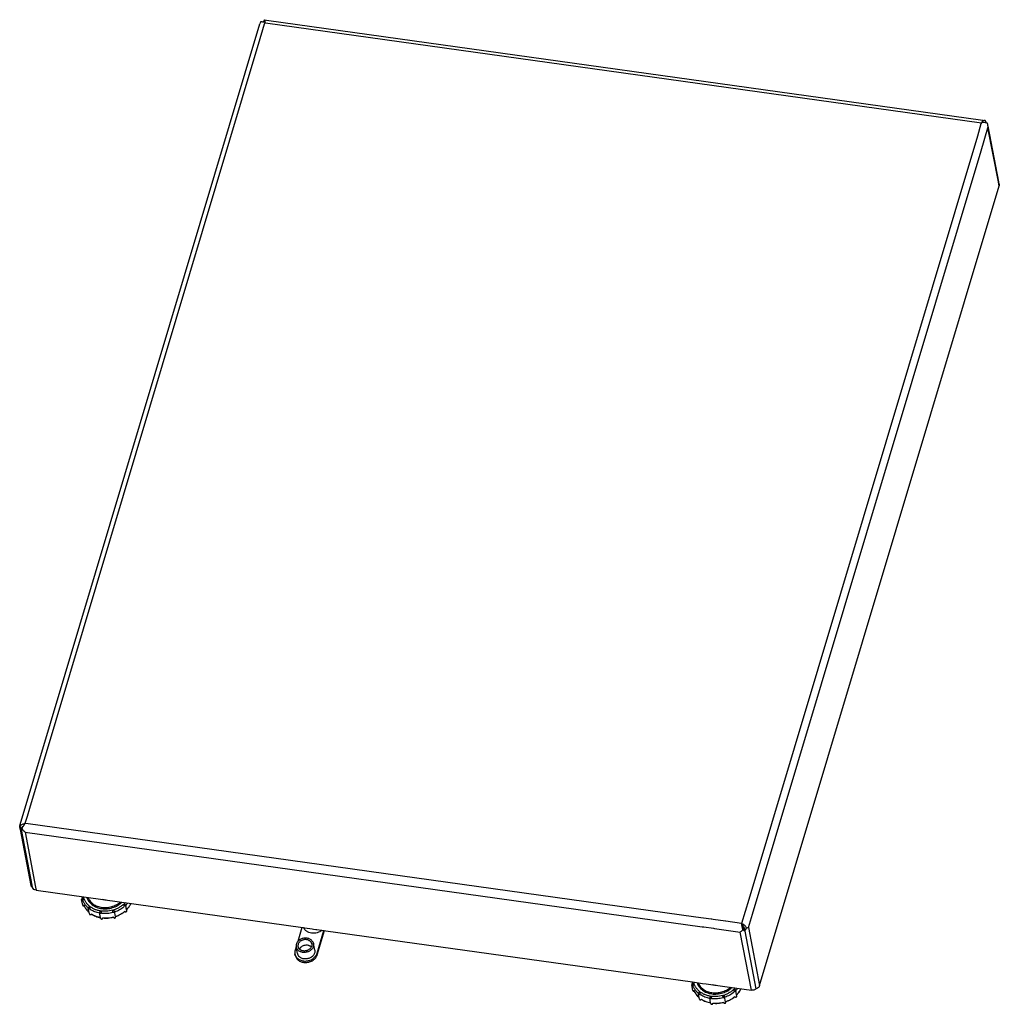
# Model space of a CAD drawing. Header units: millimetres. Extents: x 0 to 3360, y 0 to 2376.
# Tile 4 of 8: x 2067 to 2844, y 394 to 1176. Entities that reach past the tile are written whole.
import ezdxf

# ---------------------------------------------------------------- set-up
doc = ezdxf.new("R2010")
doc.units = ezdxf.units.MM
doc.header["$LTSCALE"] = 8
for name, color, linetype in [('00_COMPONENTS', 7, 'Continuous'), ('3_ALL_AXES', 7, 'Continuous'), ('AXES', 7, 'Continuous')]:
    doc.layers.add(name, color=color, linetype=linetype)

msp = doc.modelspace()

# ---------------------------------------------------------------- linework, layer by layer
at = {"color": 7, "linetype": 'Continuous'}
for p, q in [((2258.02, 1173.98), (2257.31, 1172.35)), ((2260.79, 1175.52), (2260.81, 1175.52)), ((2260.81, 1175.52), (2262.61, 1175.27)), ((2261.3, 1173.67), (2261.32, 1173.5)), ((2261.32, 1173.5), (2261.37, 1173.2)), ((2262.61, 1175.27), (2831.47, 1095.76)), ((2066.84, 536.24), (2257.31, 1172.35)), ((2831.47, 1095.76), (2833.28, 1095.51)), ((2833.34, 1095.5), (2833.28, 1095.51)), ((2844.06, 1046.74), (2835.56, 1091.05)), ((2654.18, 408.39), (2844.36, 1043.53)), ((2844.43, 1044.82), (2844.06, 1046.74)), ((2066.55, 535.26), (2066.54, 535.2)), ((2066.74, 534.19), (2066.54, 535.2)), ((2066.54, 535.2), (2066.69, 535.01)), ((2066.55, 535.26), (2066.84, 536.24)), ((2066.91, 533.28), (2066.74, 534.19)), ((2066.95, 533.09), (2066.91, 533.28)), ((2067.04, 532.6), (2066.95, 533.09)), ((2067.09, 532.32), (2067.04, 532.6)), ((2075.6, 487.96), (2067.09, 532.32)), ((2079.63, 484.12), (2291.44, 454.51)), ((2132.46, 462.17), (2132.49, 462.16)), ((2132.46, 462.15), (2132.48, 462.15)), ((2150.05, 467.41), (2150.07, 467.42)), ((2150.07, 467.4), (2150.08, 467.41)), ((2291.44, 454.51), (2292.09, 454.42)), ((2292.09, 454.42), (2292.91, 454.31)), ((2292.91, 454.31), (2298.75, 453.49)), ((2639.87, 457.54), (2639.82, 457.81)), ((2640.29, 456.05), (2640.1, 456.6)), ((2298.75, 453.49), (2299.89, 453.33)), ((2299.89, 453.33), (2301.74, 453.07)), ((2301.74, 453.07), (2302.55, 452.96)), ((2302.55, 452.96), (2308.39, 452.14)), ((2308.39, 452.14), (2309.53, 451.98)), ((2309.53, 451.98), (2600.73, 411.28)), ((2600.73, 411.28), (2608.79, 410.16)), ((2608.79, 410.16), (2611.79, 409.74)), ((2611.79, 409.74), (2628.25, 407.44)), ((2628.25, 407.44), (2647.59, 404.73)), ((2634.53, 399.69), (2634.55, 399.71)), ((2634.55, 399.68), (2634.57, 399.7)), ((2616.94, 394.45), (2616.97, 394.45)), ((2616.94, 394.44), (2616.97, 394.43))]:
    msp.add_line(p, q, dxfattribs=at)
at = {"color": 9, "linetype": 'Continuous'}
for p, q in [((2261.24, 1172.79), (2261.37, 1173.2)), ((2261.37, 1173.2), (2261.74, 1173.15)), ((2261.74, 1173.15), (2830.22, 1093.7)), ((2256.27, 1156.19), (2261.07, 1172.21)), ((2261.07, 1172.21), (2261.24, 1172.79)), ((2074.53, 549.26), (2254.42, 1150.02)), ((2254.42, 1150.02), (2256.27, 1156.19)), ((2829.93, 1092.7), (2827.06, 1083.14)), ((2830.22, 1093.7), (2829.93, 1092.7)), ((2830.02, 1071.49), (2835.49, 1089.76)), ((2843.75, 1046.68), (2835.49, 1089.76)), ((2827.06, 1083.14), (2645.48, 476.7)), ((2648.43, 465.06), (2830.02, 1071.49)), ((2844.12, 1044.76), (2843.75, 1046.68)), ((2844.36, 1043.53), (2844.12, 1044.76)), ((2072.69, 543.09), (2074.53, 549.26)), ((2070.96, 537.32), (2072.69, 543.09)), ((2067.9, 532.42), (2067.96, 532.63)), ((2068.06, 532.94), (2068.15, 533.27)), ((2068.15, 533.27), (2068.35, 533.94)), ((2071.34, 537.27), (2070.96, 537.32)), ((2603.61, 462.87), (2071.34, 537.27)), ((2070.76, 530.35), (2608.55, 455.18)), ((2070.76, 530.35), (2079.14, 486.65)), ((2079.14, 486.65), (2079.63, 484.12)), ((2645.48, 476.7), (2639.82, 457.81)), ((2150, 467.52), (2150.01, 467.53)), ((2150.02, 467.5), (2150.03, 467.51)), ((2615.72, 461.18), (2603.61, 462.87)), ((2645.31, 454.62), (2648.43, 465.06)), ((2608.55, 455.18), (2608.95, 455.12)), ((2608.95, 455.12), (2609.96, 454.98)), ((2609.96, 454.98), (2617.63, 453.91)), ((2616.15, 461.12), (2615.72, 461.18)), ((2617.29, 460.96), (2616.15, 461.12)), ((2626.95, 459.61), (2617.29, 460.96)), ((2617.63, 453.91), (2618.42, 453.8)), ((2618.42, 453.8), (2638.72, 450.96)), ((2627.42, 459.55), (2626.95, 459.61)), ((2639.82, 457.81), (2627.42, 459.55)), ((2645.31, 454.62), (2654.18, 408.39)), ((2647.59, 404.73), (2638.72, 450.96)), ((2634.48, 399.8), (2634.49, 399.81)), ((2634.5, 399.79), (2634.51, 399.8))]:
    msp.add_line(p, q, dxfattribs=at)
at = {"color": 3, "linetype": 'Continuous'}
for p, q in [((2076.4, 488.11), (2067.9, 532.42)), ((2076.4, 488.11), (2067.9, 532.42)), ((2076.77, 486.19), (2076.4, 488.11)), ((2076.77, 486.19), (2076.4, 488.11)), ((2642.64, 451.62), (2642.54, 452.11)), ((2642.64, 451.62), (2642.54, 452.11)), ((2651.41, 405.88), (2642.64, 451.62)), ((2651.41, 405.88), (2642.64, 451.62))]:
    msp.add_line(p, q, dxfattribs=at)
at = {"color": 7, "linetype": 'Continuous'}
for centre, radius, start, end in [((2257.43, 1165.73), 8.44, 68.58637, 72.24577), ((2248.02, 1179.82), 13.5, 333.42861, 334.48317), ((2257.03, 1164.7), 9.54, 63.98052, 68.60815), ((2256.8, 1164.2), 10.1, 63.1112, 64.03596), ((2831.91, 1083.5), 10.33, 80.38373, 89.57283), ((2813.68, 1085.85), 21.87, 21.04867, 21.71627), ((2828.29, 1090.77), 7.19, 18.23037, 20.88274), ((2827.79, 1090.62), 7.71, 10.79383, 18.17189), ((2115.78, 510.77), 52.31, 154.79513, 155.03534), ((2091.67, 522.66), 25.42, 149.93671, 152.55475), ((2129.42, 480.68), 13.53, 187.05119, 190.85773), ((2634.97, 448.27), 10.7, 56.0202, 63.05058), ((2635, 448.32), 10.65, 53.87871, 56.02893), ((2613.9, 412.97), 13.53, 187.05119, 190.85773)]:
    msp.add_arc(centre, radius, start, end, dxfattribs=at)
at = {"color": 3, "linetype": 'Continuous'}
for centre, radius, start, end in [((2071.52, 532.28), 3.62, 174.9976, 177.76638), ((2071.47, 532.29), 3.57, 169.76897, 175.00088), ((2071.42, 532.3), 3.52, 163.36358, 169.76514), ((2071.38, 532.3), 3.48, 157.1158, 163.35424), ((2071.46, 532.27), 3.57, 150.15904, 157.07605), ((2634.81, 450.11), 8.38, 47.46618, 51.39996), ((2712.24, 485.01), 77.56, 201.92033, 202.36091), ((2635.06, 450.37), 8.02, 42.29797, 47.50241)]:
    msp.add_arc(centre, radius, start, end, dxfattribs=at)
at = {"color": 9, "linetype": 'Continuous'}
for centre, radius, start, end in [((2128.96, 480.6), 13.07, 190.85951, 193.52035), ((2129.87, 477.27), 13.33, 201.05685, 203.35165), ((2129.96, 477.31), 13.43, 203.35033, 204.41942), ((2132.04, 483.18), 17.15, 230.26195, 237.68104), ((2136.89, 485.99), 19.56, 315.19654, 315.52292), ((2137.54, 485.38), 18.68, 315.45994, 322.23903), ((2613.44, 412.88), 13.07, 190.85951, 193.52035), ((2614.35, 409.55), 13.33, 201.05685, 203.35165), ((2614.44, 409.59), 13.43, 203.35033, 204.41942), ((2616.52, 415.46), 17.15, 230.26195, 237.68104), ((2621.37, 418.27), 19.56, 315.19654, 315.52292), ((2622.02, 417.67), 18.68, 315.45994, 322.23903)]:
    msp.add_arc(centre, radius, start, end, dxfattribs=at)
at = {"color": 7, "linetype": 'Continuous'}
for points, knots in [([(2258.02, 1173.98), (2258.27, 1174.06), (2258.97, 1174.05), (2259.62, 1173.89), (2260.01, 1173.77)], [0, 0, 0, 0, 0.397191, 1, 1, 1, 1]), ([(2260.79, 1175.52), (2260.76, 1175.4), (2260.59, 1174.88), (2260.38, 1174.38), (2260.2, 1174)], [0, 0, 0, 0, 0.231379, 1, 1, 1, 1]), ([(2260.81, 1175.52), (2260.87, 1175.51), (2261, 1175.32), (2261.08, 1174.96), (2261.2, 1174.38), (2261.26, 1173.93), (2261.3, 1173.67)], [0, 0, 0, 0, 0.100608, 0.298212, 0.600936, 1, 1, 1, 1]), ([(2831.27, 1094.77), (2831.18, 1094.7), (2830.8, 1094.37), (2830.47, 1093.99), (2830.22, 1093.7)], [0, 0, 0, 0, 0.233981, 1, 1, 1, 1]), ([(2833.28, 1095.51), (2832.95, 1095.55), (2832.19, 1095.43), (2831.57, 1095.02), (2831.27, 1094.77)], [0, 0, 0, 0, 0.45584, 1, 1, 1, 1]), ([(2833.73, 1094.6), (2833.69, 1094.67), (2833.57, 1094.97), (2833.44, 1095.27), (2833.34, 1095.5)], [0, 0, 0, 0, 0.258007, 1, 1, 1, 1]), ([(2831.99, 1093.83), (2831.85, 1093.83), (2831.25, 1093.82), (2830.66, 1093.77), (2830.22, 1093.7)], [0, 0, 0, 0, 0.246844, 1, 1, 1, 1]), ([(2835.01, 1093.34), (2834.91, 1093.37), (2834.46, 1093.52), (2834, 1093.62), (2833.64, 1093.68)], [0, 0, 0, 0, 0.22918, 1, 1, 1, 1]), ([(2834, 1093.94), (2833.97, 1094), (2833.89, 1094.22), (2833.79, 1094.43), (2833.73, 1094.6)], [0, 0, 0, 0, 0.256045, 1, 1, 1, 1]), ([(2835.49, 1089.76), (2835.53, 1090.33), (2835.52, 1091.11), (2835.4, 1091.87), (2835.37, 1092.06)], [0, 0, 0, 0, 0.748149, 1, 1, 1, 1]), ([(2844.43, 1044.82), (2844.49, 1044.5), (2844.49, 1044.06), (2844.39, 1043.63), (2844.36, 1043.53)], [0, 0, 0, 0, 0.745553, 1, 1, 1, 1]), ([(2066.69, 535.01), (2066.76, 535.11), (2067.08, 535.52), (2067.47, 535.86), (2067.78, 536.09)], [0, 0, 0, 0, 0.243237, 1, 1, 1, 1]), ([(2066.92, 534.3), (2066.96, 534.19), (2067.12, 533.74), (2067.33, 533.31), (2067.51, 532.99)], [0, 0, 0, 0, 0.240691, 1, 1, 1, 1]), ([(2067.78, 536.09), (2067.89, 536.17), (2068.36, 536.48), (2068.86, 536.72), (2069.26, 536.87)], [0, 0, 0, 0, 0.243032, 1, 1, 1, 1]), ([(2067.9, 532.42), (2067.92, 532.39), (2067.97, 532.33), (2068.09, 532.35), (2068.17, 532.43), (2068.21, 532.5), (2068.24, 532.54)], [0, 0, 0, 0, 0.253563, 0.446604, 0.689186, 1, 1, 1, 1]), ([(2068.24, 532.54), (2068.25, 532.57), (2068.3, 532.67), (2068.33, 532.77), (2068.35, 532.85)], [0, 0, 0, 0, 0.227013, 1, 1, 1, 1]), ([(2068.35, 532.85), (2068.43, 532.73), (2068.75, 532.27), (2069.12, 531.83), (2069.41, 531.52)], [0, 0, 0, 0, 0.253217, 1, 1, 1, 1]), ([(2068.45, 533.05), (2068.5, 533.16), (2068.71, 533.6), (2068.93, 534.05), (2069.1, 534.38)], [0, 0, 0, 0, 0.242055, 1, 1, 1, 1]), ([(2069.26, 536.87), (2069.39, 536.92), (2069.95, 537.12), (2070.52, 537.25), (2070.96, 537.32)], [0, 0, 0, 0, 0.246552, 1, 1, 1, 1]), ([(2069.66, 535.4), (2069.76, 535.57), (2070.16, 536.23), (2070.6, 536.88), (2070.96, 537.32)], [0, 0, 0, 0, 0.258128, 1, 1, 1, 1]), ([(2069.41, 531.52), (2069.51, 531.41), (2069.94, 530.99), (2070.4, 530.61), (2070.76, 530.35)], [0, 0, 0, 0, 0.255773, 1, 1, 1, 1]), ([(2076.77, 486.19), (2076.47, 486.41), (2075.95, 486.93), (2075.67, 487.61), (2075.6, 487.96)], [0, 0, 0, 0, 0.511937, 1, 1, 1, 1]), ([(2079.63, 484.12), (2078.99, 484.2), (2077.79, 484.63), (2076.96, 485.65), (2076.77, 486.19)], [0, 0, 0, 0, 0.526575, 1, 1, 1, 1]), ([(2119.95, 478.46), (2120.12, 477.89), (2120.57, 476.77), (2121.52, 475.21), (2122.73, 473.79), (2124.18, 472.53), (2125.83, 471.46), (2128.3, 470.29), (2131.03, 469.59), (2133.87, 469.36), (2136.78, 469.45), (2139.67, 470.02), (2142.4, 471.05), (2144.93, 472.34), (2146.64, 473.62), (2147.63, 474.59)], [0, 0, 0, 0, 0.054583, 0.109993, 0.16664, 0.224817, 0.284692, 0.346297, 0.473997, 0.539837, 0.606475, 0.740324, 0.806893, 0.872622, 1, 1, 1, 1]), ([(2120.79, 478.35), (2120.98, 477.85), (2121.46, 476.86), (2122.4, 475.48), (2123.56, 474.24), (2124.92, 473.14), (2126.45, 472.2), (2128.7, 471.18), (2131.82, 470.4), (2135.75, 470.28), (2139.66, 470.99), (2143.31, 472.46), (2145.46, 473.93), (2146.42, 474.77)], [0, 0, 0, 0, 0.054679, 0.110294, 0.167179, 0.225562, 0.285562, 0.347189, 0.474646, 0.606417, 0.739846, 0.871948, 1, 1, 1, 1]), ([(2117.72, 471.75), (2117.94, 471.26), (2118.43, 470.31), (2119.34, 468.97), (2120.41, 467.71), (2121.21, 466.95), (2121.63, 466.59)], [0, 0, 0, 0, 0.245053, 0.49293, 0.744379, 1, 1, 1, 1]), ([(2135.22, 476.33), (2134.67, 476.31), (2133.57, 476.37), (2132.49, 476.61), (2131.98, 476.78)], [0, 0, 0, 0, 0.506687, 1, 1, 1, 1]), ([(2151.45, 468.67), (2152.17, 469.4), (2153.47, 470.95), (2154.49, 472.7), (2154.91, 473.59)], [0, 0, 0, 0, 0.508092, 1, 1, 1, 1]), ([(2123.42, 465.25), (2124.51, 464.54), (2126.88, 463.34), (2129.45, 462.63), (2130.77, 462.39)], [0, 0, 0, 0, 0.490645, 1, 1, 1, 1]), ([(2132.48, 462.15), (2133.92, 462), (2136.85, 461.97), (2139.73, 462.46), (2141.15, 462.84)], [0, 0, 0, 0, 0.497589, 1, 1, 1, 1]), ([(2142.69, 463.3), (2144.05, 463.76), (2146.65, 464.9), (2149, 466.5), (2150.07, 467.4)], [0, 0, 0, 0, 0.50643, 1, 1, 1, 1]), ([(2298.26, 450.05), (2297.55, 450.15), (2296.5, 450.41), (2295.22, 450.98), (2294.34, 451.51), (2293.57, 452.12), (2292.9, 452.82), (2292.35, 453.59), (2292.06, 454.15), (2291.94, 454.43)], [0, 0, 0, 0, 0.2682, 0.397977, 0.524413, 0.647504, 0.767472, 0.884756, 1, 1, 1, 1]), ([(2640.07, 456.25), (2640.05, 456.39), (2639.96, 456.91), (2639.88, 457.43), (2639.82, 457.81)], [0, 0, 0, 0, 0.264117, 1, 1, 1, 1]), ([(2640.42, 454.53), (2640.39, 454.67), (2640.26, 455.24), (2640.15, 455.82), (2640.07, 456.25)], [0, 0, 0, 0, 0.254041, 1, 1, 1, 1]), ([(2640.91, 452.83), (2640.86, 452.96), (2640.68, 453.52), (2640.53, 454.09), (2640.42, 454.53)], [0, 0, 0, 0, 0.24547, 1, 1, 1, 1]), ([(2642.54, 452.11), (2642.72, 452.26), (2643.28, 452.91), (2643.56, 453.76), (2643.68, 454.37)], [0, 0, 0, 0, 0.269293, 1, 1, 1, 1]), ([(2643.68, 454.37), (2643.61, 454.49), (2643.29, 454.98), (2642.92, 455.43), (2642.62, 455.75)], [0, 0, 0, 0, 0.245008, 1, 1, 1, 1]), ([(2643.68, 454.37), (2644.01, 454.38), (2644.56, 454.42), (2645.11, 454.54), (2645.31, 454.62)], [0, 0, 0, 0, 0.604485, 1, 1, 1, 1]), ([(2306.59, 452.38), (2306.03, 451.92), (2304.8, 451.1), (2302.72, 450.29), (2300.5, 449.9), (2298.99, 449.95), (2298.26, 450.05)], [0, 0, 0, 0, 0.244218, 0.495711, 0.749454, 1, 1, 1, 1]), ([(2638.72, 450.96), (2638.9, 451.07), (2639.7, 451.61), (2640.41, 452.27), (2640.91, 452.83)], [0, 0, 0, 0, 0.220989, 1, 1, 1, 1]), ([(2640.91, 452.83), (2641.12, 452.61), (2641.59, 452.2), (2642.24, 452.04), (2642.54, 452.11)], [0, 0, 0, 0, 0.500871, 1, 1, 1, 1]), ([(2604.43, 410.75), (2604.6, 410.18), (2605.05, 409.06), (2606, 407.5), (2607.21, 406.07), (2608.66, 404.81), (2610.31, 403.74), (2612.78, 402.57), (2615.51, 401.87), (2618.35, 401.64), (2621.26, 401.73), (2624.15, 402.3), (2626.88, 403.33), (2629.41, 404.62), (2631.12, 405.91), (2632.12, 406.88)], [0, 0, 0, 0, 0.054583, 0.109993, 0.16664, 0.224817, 0.284692, 0.346297, 0.473997, 0.539837, 0.606475, 0.740324, 0.806893, 0.872622, 1, 1, 1, 1]), ([(2605.27, 410.64), (2605.46, 410.13), (2605.94, 409.14), (2606.89, 407.77), (2608.04, 406.52), (2609.4, 405.42), (2610.93, 404.48), (2613.19, 403.46), (2616.3, 402.68), (2620.23, 402.57), (2624.14, 403.27), (2627.79, 404.75), (2629.94, 406.22), (2630.9, 407.06)], [0, 0, 0, 0, 0.054679, 0.110294, 0.167179, 0.225562, 0.285562, 0.347189, 0.474646, 0.606417, 0.739846, 0.871948, 1, 1, 1, 1]), ([(2619.7, 408.61), (2619.15, 408.6), (2618.05, 408.65), (2616.97, 408.9), (2616.46, 409.07)], [0, 0, 0, 0, 0.506687, 1, 1, 1, 1]), ([(2654.18, 408.39), (2654, 407.81), (2653.23, 406.69), (2652.06, 406.07), (2651.41, 405.88)], [0, 0, 0, 0, 0.475924, 1, 1, 1, 1]), ([(2602.2, 404.04), (2602.42, 403.55), (2602.92, 402.6), (2603.82, 401.25), (2604.89, 400), (2605.69, 399.24), (2606.11, 398.87)], [0, 0, 0, 0, 0.245053, 0.49293, 0.744379, 1, 1, 1, 1]), ([(2627.17, 395.59), (2628.53, 396.04), (2631.13, 397.18), (2633.48, 398.78), (2634.55, 399.68)], [0, 0, 0, 0, 0.50643, 1, 1, 1, 1]), ([(2635.93, 400.96), (2636.65, 401.69), (2637.95, 403.23), (2638.97, 404.98), (2639.39, 405.88)], [0, 0, 0, 0, 0.508092, 1, 1, 1, 1]), ([(2651.41, 405.88), (2650.92, 405.42), (2649.67, 404.75), (2648.27, 404.64), (2647.59, 404.73)], [0, 0, 0, 0, 0.494502, 1, 1, 1, 1]), ([(2607.9, 397.54), (2608.99, 396.83), (2611.37, 395.63), (2613.93, 394.92), (2615.25, 394.68)], [0, 0, 0, 0, 0.490645, 1, 1, 1, 1]), ([(2616.97, 394.43), (2618.41, 394.28), (2621.33, 394.25), (2624.22, 394.75), (2625.63, 395.12)], [0, 0, 0, 0, 0.497589, 1, 1, 1, 1])]:
    msp.add_open_spline(points, degree=3, knots=knots, dxfattribs=at)
for points in [[(2066.69, 535.01), (2066.76, 534.77), (2066.84, 534.54), (2066.92, 534.3)], [(2067.51, 532.99), (2067.62, 532.79), (2067.75, 532.6), (2067.9, 532.42)], [(2642.62, 455.75), (2642.21, 456.18), (2641.76, 456.57), (2641.28, 456.92)]]:
    msp.add_open_spline(points, degree=3, dxfattribs=at)
at = {"color": 3, "linetype": 'Continuous'}
for points, knots in [([(2067.9, 532.42), (2067.94, 532.47), (2068.14, 532.66), (2068.32, 532.88), (2068.45, 533.04)], [0, 0, 0, 0, 0.223269, 1, 1, 1, 1]), ([(2642.54, 452.11), (2642.08, 452.54), (2641.31, 453.65), (2640.78, 454.86), (2640.51, 455.5)], [0, 0, 0, 0, 0.479218, 1, 1, 1, 1]), ([(2642.54, 452.11), (2642.55, 452.32), (2642.51, 453.22), (2642.17, 454.08), (2641.82, 454.66)], [0, 0, 0, 0, 0.242564, 1, 1, 1, 1])]:
    msp.add_open_spline(points, degree=3, knots=knots, dxfattribs=at)
for points in [[(2068.37, 534.04), (2068.51, 534.29), (2068.68, 534.53), (2068.87, 534.74)], [(2068.87, 534.74), (2069.11, 534.99), (2069.37, 535.21), (2069.65, 535.41)], [(2641.82, 454.66), (2641.59, 455.05), (2641.3, 455.43), (2640.99, 455.77)]]:
    msp.add_open_spline(points, degree=3, dxfattribs=at)
at = {"color": 9, "linetype": 'Continuous'}
for points, knots in [([(2121, 470.05), (2120.41, 470.55), (2119.31, 471.62), (2117.94, 473.44), (2116.89, 475.42), (2116.43, 476.83), (2116.25, 477.54)], [0, 0, 0, 0, 0.25801, 0.509586, 0.756255, 1, 1, 1, 1]), ([(2150.27, 474.24), (2149.71, 473.62), (2148.49, 472.44), (2146.43, 470.91), (2144.14, 469.62), (2140.85, 468.26), (2137.33, 467.49), (2133.76, 467.34), (2131.13, 467.55), (2128.58, 468.06), (2126.18, 468.88), (2123.97, 469.98), (2122, 471.34), (2120.31, 472.95), (2118.94, 474.75), (2117.91, 476.73), (2117.47, 478.13), (2117.32, 478.84)], [0, 0, 0, 0, 0.062538, 0.126747, 0.192348, 0.258972, 0.393275, 0.460228, 0.526354, 0.591249, 0.654589, 0.716159, 0.775877, 0.833817, 0.890208, 0.945433, 1, 1, 1, 1]), ([(2117.73, 471.75), (2117.94, 471.28), (2118.44, 470.34), (2119.34, 469.01), (2120.4, 467.78), (2121.2, 467.03), (2121.62, 466.67)], [0, 0, 0, 0, 0.244307, 0.491883, 0.743564, 1, 1, 1, 1]), ([(2149.37, 470.92), (2148.31, 470.03), (2145.96, 468.44), (2143.36, 467.31), (2142.01, 466.86)], [0, 0, 0, 0, 0.493185, 1, 1, 1, 1]), ([(2151.43, 468.79), (2152.13, 469.51), (2153.42, 471.02), (2154.44, 472.72), (2154.86, 473.6)], [0, 0, 0, 0, 0.508836, 1, 1, 1, 1]), ([(2130.1, 465.94), (2128.8, 466.17), (2126.28, 466.85), (2123.94, 468.01), (2122.87, 468.68)], [0, 0, 0, 0, 0.509909, 1, 1, 1, 1]), ([(2123.45, 465.32), (2124.53, 464.63), (2126.89, 463.46), (2129.43, 462.76), (2130.75, 462.53)], [0, 0, 0, 0, 0.489951, 1, 1, 1, 1]), ([(2140.46, 466.4), (2139.04, 466.02), (2136.15, 465.53), (2133.22, 465.55), (2131.77, 465.7)], [0, 0, 0, 0, 0.502568, 1, 1, 1, 1]), ([(2132.43, 462.29), (2133.87, 462.14), (2136.81, 462.12), (2139.7, 462.61), (2141.12, 462.99)], [0, 0, 0, 0, 0.497432, 1, 1, 1, 1]), ([(2142.66, 463.45), (2144.01, 463.9), (2146.61, 465.03), (2148.95, 466.62), (2150.02, 467.5)], [0, 0, 0, 0, 0.506796, 1, 1, 1, 1]), ([(2605.48, 402.34), (2604.89, 402.84), (2603.79, 403.91), (2602.42, 405.73), (2601.37, 407.71), (2600.91, 409.11), (2600.74, 409.83)], [0, 0, 0, 0, 0.25801, 0.509586, 0.756255, 1, 1, 1, 1]), ([(2634.75, 406.52), (2634.19, 405.9), (2632.98, 404.73), (2630.91, 403.2), (2628.62, 401.91), (2625.34, 400.55), (2621.81, 399.78), (2618.24, 399.63), (2615.61, 399.83), (2613.06, 400.35), (2610.66, 401.16), (2608.45, 402.26), (2606.48, 403.63), (2604.79, 405.23), (2603.42, 407.04), (2602.39, 409.01), (2601.95, 410.42), (2601.8, 411.13)], [0, 0, 0, 0, 0.062538, 0.126747, 0.192348, 0.258972, 0.393275, 0.460228, 0.526354, 0.591249, 0.654589, 0.716159, 0.775877, 0.833817, 0.890208, 0.945433, 1, 1, 1, 1]), ([(2602.21, 404.04), (2602.43, 403.56), (2602.92, 402.62), (2603.82, 401.3), (2604.89, 400.06), (2605.68, 399.31), (2606.11, 398.95)], [0, 0, 0, 0, 0.244307, 0.491883, 0.743564, 1, 1, 1, 1]), ([(2614.58, 398.22), (2613.28, 398.46), (2610.76, 399.14), (2608.42, 400.29), (2607.35, 400.97)], [0, 0, 0, 0, 0.509909, 1, 1, 1, 1]), ([(2633.86, 403.21), (2632.79, 402.32), (2630.44, 400.73), (2627.84, 399.6), (2626.49, 399.14)], [0, 0, 0, 0, 0.493185, 1, 1, 1, 1]), ([(2627.15, 395.73), (2628.5, 396.19), (2631.09, 397.32), (2633.43, 398.9), (2634.5, 399.79)], [0, 0, 0, 0, 0.506796, 1, 1, 1, 1]), ([(2635.91, 401.08), (2636.62, 401.79), (2637.9, 403.3), (2638.92, 405.01), (2639.34, 405.89)], [0, 0, 0, 0, 0.508836, 1, 1, 1, 1]), ([(2607.93, 397.61), (2609.01, 396.92), (2611.37, 395.74), (2613.92, 395.05), (2615.23, 394.81)], [0, 0, 0, 0, 0.489951, 1, 1, 1, 1]), ([(2624.94, 398.68), (2623.53, 398.31), (2620.63, 397.81), (2617.7, 397.84), (2616.25, 397.99)], [0, 0, 0, 0, 0.502568, 1, 1, 1, 1]), ([(2616.91, 394.58), (2618.35, 394.43), (2621.29, 394.4), (2624.18, 394.9), (2625.6, 395.27)], [0, 0, 0, 0, 0.497432, 1, 1, 1, 1])]:
    msp.add_open_spline(points, degree=3, knots=knots, dxfattribs=at)
at = {"layer": '00_COMPONENTS', "color": 7, "linetype": 'Continuous'}
for p, q in [((2640.35, 455.98), (2640.33, 455.96)), ((2640.37, 455.95), (2640.35, 455.93))]:
    msp.add_line(p, q, dxfattribs=at)
for centre, radius, start, end in [((2627.91, 473.8), 21.77, 304.91774, 305.33475), ((2627.96, 473.73), 21.69, 305.33477, 305.7022)]:
    msp.add_arc(centre, radius, start, end, dxfattribs=at)
at = {"layer": '3_ALL_AXES', "color": 7, "linetype": 'Continuous'}
msp.add_arc((2300.52, 460.29), 11.58, 314.14155, 314.98506, dxfattribs=at)
at = {"layer": 'AXES', "color": 7, "linetype": 'Continuous'}
for p, q in [((2116.24, 477.53), (2116.13, 478.13)), ((2290.73, 454.61), (2287.37, 443.39)), ((2302.65, 434.06), (2308.08, 452.18)), ((2286.08, 439.11), (2285.3, 436.49)), ((2286.1, 439.17), (2286.08, 439.11)), ((2287.1, 433.96), (2286.11, 439.1)), ((2300.85, 436.59), (2299.86, 441.74)), ((2285.36, 432.42), (2285.14, 433.58)), ((2600.72, 409.81), (2600.61, 410.42))]:
    msp.add_line(p, q, dxfattribs=at)
at = {"layer": 'AXES', "color": 6, "linetype": 'Continuous'}
for p, q in [((2117.3, 477.09), (2117.28, 477.17)), ((2116.62, 472.16), (2115.73, 476.79)), ((2115.73, 476.79), (2115.75, 476.71)), ((2116.62, 472.16), (2116.64, 472.09)), ((2121.65, 466.61), (2121.02, 469.91)), ((2151.41, 468.69), (2150.7, 472.42)), ((2121.91, 465.29), (2121.65, 466.61)), ((2130.78, 462.42), (2130.02, 466.4)), ((2130.9, 461.78), (2130.78, 462.42)), ((2132.48, 462.08), (2132.46, 462.17)), ((2141.19, 462.59), (2141.14, 462.85)), ((2142.68, 463.33), (2141.88, 467.51)), ((2142.76, 462.89), (2142.68, 463.33)), ((2151.59, 467.8), (2151.41, 468.69)), ((2601.1, 404.45), (2600.21, 409.07)), ((2600.21, 409.07), (2600.23, 408.99)), ((2601.78, 409.37), (2601.76, 409.45)), ((2601.1, 404.45), (2601.12, 404.37)), ((2606.14, 398.89), (2605.5, 402.19)), ((2606.39, 397.57), (2606.14, 398.89)), ((2627.16, 395.62), (2626.36, 399.8)), ((2635.9, 400.98), (2635.18, 404.71)), ((2636.07, 400.08), (2635.9, 400.98)), ((2615.26, 394.7), (2614.5, 398.69)), ((2615.39, 394.07), (2615.26, 394.7)), ((2616.96, 394.37), (2616.94, 394.45)), ((2625.67, 394.88), (2625.62, 395.13)), ((2627.25, 395.18), (2627.16, 395.62))]:
    msp.add_line(p, q, dxfattribs=at)
at = {"layer": 'AXES', "color": 3, "linetype": 'Continuous'}
msp.add_line((2302.87, 432.91), (2308.63, 452.11), dxfattribs=at)
at = {"layer": 'AXES', "color": 9, "linetype": 'Continuous'}
msp.add_line((2302.87, 432.91), (2302.65, 434.06), dxfattribs=at)
at = {"layer": 'AXES', "color": 6, "linetype": 'Continuous'}
for centre in [(2131.96, 461.98), (2616.44, 394.27)]:
    msp.add_arc(centre, 0.528, 10.89887, 21.01403, dxfattribs=at)
for points, knots in [([(2116.24, 477.53), (2116.16, 477.5), (2116, 477.42), (2115.82, 477.24), (2115.72, 477.02), (2115.71, 476.86), (2115.73, 476.79)], [0, 0, 0, 0, 0.273383, 0.531627, 0.771891, 1, 1, 1, 1]), ([(2115.75, 476.71), (2115.78, 476.63), (2115.88, 476.48), (2116.11, 476.33), (2116.39, 476.27), (2116.69, 476.3), (2116.96, 476.41), (2117.18, 476.6), (2117.29, 476.8), (2117.31, 476.97), (2117.31, 477.05), (2117.3, 477.09)], [0, 0, 0, 0, 0.113629, 0.235803, 0.367277, 0.50401, 0.639652, 0.768311, 0.8873, 0.944129, 1, 1, 1, 1]), ([(2117.28, 477.17), (2117.26, 477.21), (2117.22, 477.29), (2117.1, 477.43), (2116.87, 477.56), (2116.56, 477.61), (2116.34, 477.57), (2116.24, 477.53)], [0, 0, 0, 0, 0.110978, 0.225661, 0.468546, 0.730356, 1, 1, 1, 1]), ([(2116.64, 472.09), (2116.65, 472.04), (2116.7, 471.95), (2116.84, 471.8), (2117.09, 471.67), (2117.43, 471.65), (2117.66, 471.71), (2117.77, 471.76)], [0, 0, 0, 0, 0.1106, 0.225258, 0.469268, 0.732254, 1, 1, 1, 1]), ([(2122.36, 470.56), (2122.3, 470.61), (2122.16, 470.68), (2121.92, 470.72), (2121.67, 470.7), (2121.44, 470.62), (2121.24, 470.49), (2121.09, 470.32), (2121.01, 470.12), (2121.01, 469.97), (2121.02, 469.91)], [0, 0, 0, 0, 0.12327, 0.253712, 0.388266, 0.522641, 0.652593, 0.775221, 0.890124, 1, 1, 1, 1]), ([(2121.02, 469.91), (2121.04, 469.84), (2121.09, 469.7), (2121.2, 469.6), (2121.25, 469.56)], [0, 0, 0, 0, 0.488014, 1, 1, 1, 1]), ([(2121.25, 469.56), (2121.32, 469.51), (2121.46, 469.44), (2121.69, 469.4), (2121.94, 469.42), (2122.18, 469.49), (2122.38, 469.63), (2122.52, 469.8), (2122.6, 470), (2122.61, 470.14), (2122.59, 470.21)], [0, 0, 0, 0, 0.12327, 0.253712, 0.388266, 0.522641, 0.652593, 0.775221, 0.890124, 1, 1, 1, 1]), ([(2122.59, 470.21), (2122.58, 470.28), (2122.52, 470.42), (2122.42, 470.52), (2122.36, 470.56)], [0, 0, 0, 0, 0.488014, 1, 1, 1, 1]), ([(2149.34, 472.68), (2149.26, 472.61), (2149.16, 472.48), (2149.11, 472.27), (2149.12, 472.17), (2149.13, 472.12)], [0, 0, 0, 0, 0.518629, 0.76241, 1, 1, 1, 1]), ([(2149.13, 472.12), (2149.14, 472.06), (2149.18, 471.94), (2149.31, 471.8), (2149.47, 471.69), (2149.74, 471.6), (2150.11, 471.62), (2150.38, 471.76), (2150.49, 471.85)], [0, 0, 0, 0, 0.109893, 0.223864, 0.344454, 0.471998, 0.738291, 1, 1, 1, 1]), ([(2150.7, 472.42), (2150.69, 472.48), (2150.64, 472.6), (2150.52, 472.74), (2150.35, 472.85), (2150.08, 472.94), (2149.71, 472.92), (2149.45, 472.78), (2149.34, 472.68)], [0, 0, 0, 0, 0.109893, 0.223864, 0.344454, 0.471998, 0.738291, 1, 1, 1, 1]), ([(2150.49, 471.85), (2150.57, 471.93), (2150.66, 472.06), (2150.71, 472.27), (2150.71, 472.37), (2150.7, 472.42)], [0, 0, 0, 0, 0.518629, 0.76241, 1, 1, 1, 1]), ([(2121.91, 465.29), (2121.92, 465.22), (2121.98, 465.08), (2122.08, 464.98), (2122.14, 464.93)], [0, 0, 0, 0, 0.488014, 1, 1, 1, 1]), ([(2122.14, 464.93), (2122.24, 464.86), (2122.49, 464.77), (2122.88, 464.79), (2123.23, 464.95), (2123.4, 465.16), (2123.44, 465.26)], [0, 0, 0, 0, 0.24423, 0.505344, 0.763192, 1, 1, 1, 1]), ([(2131, 467.2), (2130.87, 467.22), (2130.6, 467.2), (2130.31, 467.05), (2130.14, 466.88), (2130.05, 466.73), (2130, 466.57), (2130.01, 466.46), (2130.02, 466.4)], [0, 0, 0, 0, 0.268201, 0.532205, 0.657509, 0.776481, 0.889882, 1, 1, 1, 1]), ([(2130.02, 466.4), (2130.03, 466.34), (2130.08, 466.22), (2130.21, 466.07), (2130.4, 465.96), (2130.54, 465.92), (2130.61, 465.91)], [0, 0, 0, 0, 0.231587, 0.472648, 0.728795, 1, 1, 1, 1]), ([(2130.61, 465.91), (2130.74, 465.89), (2131, 465.91), (2131.3, 466.06), (2131.47, 466.23), (2131.56, 466.38), (2131.6, 466.54), (2131.6, 466.65), (2131.59, 466.71)], [0, 0, 0, 0, 0.268201, 0.532205, 0.657509, 0.776481, 0.889882, 1, 1, 1, 1]), ([(2130.9, 461.78), (2130.92, 461.72), (2130.97, 461.6), (2131.1, 461.44), (2131.28, 461.34), (2131.42, 461.3), (2131.5, 461.29)], [0, 0, 0, 0, 0.231587, 0.472648, 0.728795, 1, 1, 1, 1]), ([(2131.59, 466.71), (2131.58, 466.77), (2131.53, 466.89), (2131.39, 467.04), (2131.21, 467.15), (2131.07, 467.19), (2131, 467.2)], [0, 0, 0, 0, 0.231587, 0.472648, 0.728795, 1, 1, 1, 1]), ([(2131.5, 461.29), (2131.63, 461.27), (2131.89, 461.29), (2132.18, 461.43), (2132.36, 461.61), (2132.45, 461.76), (2132.49, 461.92), (2132.49, 462.03), (2132.48, 462.08)], [0, 0, 0, 0, 0.268201, 0.532205, 0.657509, 0.776481, 0.889882, 1, 1, 1, 1]), ([(2140.87, 467.98), (2140.78, 467.95), (2140.61, 467.87), (2140.41, 467.69), (2140.3, 467.46), (2140.29, 467.29), (2140.31, 467.21)], [0, 0, 0, 0, 0.273824, 0.532883, 0.773159, 1, 1, 1, 1]), ([(2140.31, 467.21), (2140.31, 467.17), (2140.34, 467.08), (2140.45, 466.92), (2140.66, 466.76), (2140.98, 466.69), (2141.2, 466.72), (2141.31, 466.75)], [0, 0, 0, 0, 0.111348, 0.225209, 0.465751, 0.727242, 1, 1, 1, 1]), ([(2141.88, 467.51), (2141.87, 467.56), (2141.84, 467.65), (2141.73, 467.81), (2141.52, 467.96), (2141.2, 468.03), (2140.98, 468.01), (2140.87, 467.98)], [0, 0, 0, 0, 0.111348, 0.225209, 0.465751, 0.727242, 1, 1, 1, 1]), ([(2141.19, 462.59), (2141.2, 462.55), (2141.23, 462.46), (2141.34, 462.29), (2141.55, 462.14), (2141.87, 462.07), (2142.09, 462.1), (2142.2, 462.13)], [0, 0, 0, 0, 0.111348, 0.225209, 0.465751, 0.727242, 1, 1, 1, 1]), ([(2141.31, 466.75), (2141.4, 466.78), (2141.57, 466.86), (2141.77, 467.04), (2141.88, 467.27), (2141.89, 467.44), (2141.88, 467.51)], [0, 0, 0, 0, 0.273824, 0.532883, 0.773159, 1, 1, 1, 1]), ([(2142.2, 462.13), (2142.29, 462.16), (2142.46, 462.23), (2142.66, 462.42), (2142.77, 462.65), (2142.78, 462.81), (2142.76, 462.89)], [0, 0, 0, 0, 0.273824, 0.532883, 0.773159, 1, 1, 1, 1]), ([(2150.04, 467.41), (2150.06, 467.35), (2150.12, 467.25), (2150.25, 467.13), (2150.42, 467.04), (2150.68, 466.98), (2151.03, 467.01), (2151.27, 467.14), (2151.37, 467.23)], [0, 0, 0, 0, 0.110398, 0.225891, 0.347899, 0.476043, 0.740963, 1, 1, 1, 1]), ([(2151.37, 467.23), (2151.45, 467.3), (2151.55, 467.44), (2151.6, 467.65), (2151.6, 467.75), (2151.59, 467.8)], [0, 0, 0, 0, 0.518629, 0.76241, 1, 1, 1, 1]), ([(2600.72, 409.82), (2600.64, 409.79), (2600.48, 409.7), (2600.3, 409.52), (2600.2, 409.3), (2600.2, 409.15), (2600.21, 409.07)], [0, 0, 0, 0, 0.273383, 0.531627, 0.771891, 1, 1, 1, 1]), ([(2600.23, 408.99), (2600.26, 408.92), (2600.36, 408.77), (2600.59, 408.62), (2600.87, 408.56), (2601.17, 408.58), (2601.44, 408.7), (2601.66, 408.88), (2601.77, 409.08), (2601.79, 409.25), (2601.79, 409.33), (2601.78, 409.37)], [0, 0, 0, 0, 0.113629, 0.235803, 0.367277, 0.50401, 0.639652, 0.768311, 0.8873, 0.944129, 1, 1, 1, 1]), ([(2601.76, 409.45), (2601.74, 409.49), (2601.7, 409.58), (2601.58, 409.72), (2601.35, 409.85), (2601.04, 409.89), (2600.82, 409.85), (2600.72, 409.82)], [0, 0, 0, 0, 0.110978, 0.225661, 0.468546, 0.730356, 1, 1, 1, 1]), ([(2601.12, 404.37), (2601.13, 404.33), (2601.18, 404.24), (2601.32, 404.09), (2601.57, 403.96), (2601.91, 403.93), (2602.14, 403.99), (2602.25, 404.05)], [0, 0, 0, 0, 0.1106, 0.225258, 0.469268, 0.732254, 1, 1, 1, 1]), ([(2606.84, 402.85), (2606.78, 402.89), (2606.64, 402.96), (2606.4, 403.01), (2606.16, 402.99), (2605.92, 402.91), (2605.72, 402.78), (2605.57, 402.6), (2605.49, 402.4), (2605.49, 402.26), (2605.5, 402.19)], [0, 0, 0, 0, 0.12327, 0.253712, 0.388266, 0.522641, 0.652593, 0.775221, 0.890124, 1, 1, 1, 1]), ([(2605.5, 402.19), (2605.52, 402.12), (2605.57, 401.99), (2605.68, 401.88), (2605.74, 401.84)], [0, 0, 0, 0, 0.488014, 1, 1, 1, 1]), ([(2605.74, 401.84), (2605.8, 401.8), (2605.94, 401.73), (2606.18, 401.68), (2606.42, 401.7), (2606.66, 401.78), (2606.86, 401.91), (2607.01, 402.09), (2607.09, 402.29), (2607.09, 402.43), (2607.07, 402.49)], [0, 0, 0, 0, 0.12327, 0.253712, 0.388266, 0.522641, 0.652593, 0.775221, 0.890124, 1, 1, 1, 1]), ([(2607.07, 402.49), (2607.06, 402.56), (2607, 402.7), (2606.9, 402.8), (2606.84, 402.85)], [0, 0, 0, 0, 0.488014, 1, 1, 1, 1]), ([(2615.48, 399.48), (2615.35, 399.5), (2615.09, 399.48), (2614.79, 399.34), (2614.62, 399.16), (2614.53, 399.01), (2614.49, 398.85), (2614.49, 398.74), (2614.5, 398.69)], [0, 0, 0, 0, 0.268201, 0.532205, 0.657509, 0.776481, 0.889882, 1, 1, 1, 1]), ([(2615.09, 398.2), (2615.22, 398.18), (2615.48, 398.2), (2615.78, 398.34), (2615.95, 398.52), (2616.04, 398.67), (2616.08, 398.83), (2616.08, 398.94), (2616.07, 398.99)], [0, 0, 0, 0, 0.268201, 0.532205, 0.657509, 0.776481, 0.889882, 1, 1, 1, 1]), ([(2616.07, 398.99), (2616.06, 399.05), (2616.01, 399.18), (2615.88, 399.33), (2615.69, 399.44), (2615.55, 399.47), (2615.48, 399.48)], [0, 0, 0, 0, 0.231587, 0.472648, 0.728795, 1, 1, 1, 1]), ([(2625.35, 400.26), (2625.26, 400.23), (2625.09, 400.16), (2624.89, 399.97), (2624.78, 399.74), (2624.77, 399.57), (2624.79, 399.5)], [0, 0, 0, 0, 0.273824, 0.532883, 0.773159, 1, 1, 1, 1]), ([(2624.79, 399.5), (2624.8, 399.45), (2624.83, 399.36), (2624.93, 399.2), (2625.14, 399.05), (2625.46, 398.98), (2625.68, 399.01), (2625.79, 399.04)], [0, 0, 0, 0, 0.111348, 0.225209, 0.465751, 0.727242, 1, 1, 1, 1]), ([(2626.36, 399.8), (2626.35, 399.84), (2626.32, 399.93), (2626.21, 400.1), (2626, 400.25), (2625.68, 400.32), (2625.46, 400.29), (2625.35, 400.26)], [0, 0, 0, 0, 0.111348, 0.225209, 0.465751, 0.727242, 1, 1, 1, 1]), ([(2625.79, 399.04), (2625.88, 399.06), (2626.05, 399.14), (2626.25, 399.33), (2626.37, 399.56), (2626.37, 399.72), (2626.36, 399.8)], [0, 0, 0, 0, 0.273824, 0.532883, 0.773159, 1, 1, 1, 1]), ([(2633.82, 404.97), (2633.74, 404.9), (2633.64, 404.76), (2633.6, 404.56), (2633.6, 404.45), (2633.61, 404.4)], [0, 0, 0, 0, 0.518629, 0.76241, 1, 1, 1, 1]), ([(2633.61, 404.4), (2633.62, 404.35), (2633.67, 404.23), (2633.79, 404.08), (2633.96, 403.97), (2634.23, 403.89), (2634.6, 403.9), (2634.86, 404.04), (2634.97, 404.14)], [0, 0, 0, 0, 0.109893, 0.223864, 0.344454, 0.471998, 0.738291, 1, 1, 1, 1]), ([(2635.18, 404.71), (2635.17, 404.76), (2635.13, 404.88), (2635, 405.03), (2634.83, 405.14), (2634.56, 405.22), (2634.19, 405.21), (2633.93, 405.07), (2633.82, 404.97)], [0, 0, 0, 0, 0.109893, 0.223864, 0.344454, 0.471998, 0.738291, 1, 1, 1, 1]), ([(2634.52, 399.69), (2634.54, 399.64), (2634.6, 399.54), (2634.74, 399.41), (2634.9, 399.33), (2635.16, 399.26), (2635.51, 399.29), (2635.76, 399.43), (2635.85, 399.52)], [0, 0, 0, 0, 0.110398, 0.225891, 0.347899, 0.476043, 0.740963, 1, 1, 1, 1]), ([(2634.97, 404.14), (2635.05, 404.21), (2635.15, 404.35), (2635.19, 404.55), (2635.19, 404.66), (2635.18, 404.71)], [0, 0, 0, 0, 0.518629, 0.76241, 1, 1, 1, 1]), ([(2635.85, 399.52), (2635.93, 399.59), (2636.03, 399.73), (2636.08, 399.93), (2636.08, 400.03), (2636.07, 400.08)], [0, 0, 0, 0, 0.518629, 0.76241, 1, 1, 1, 1]), ([(2606.39, 397.57), (2606.4, 397.5), (2606.46, 397.36), (2606.56, 397.26), (2606.62, 397.22)], [0, 0, 0, 0, 0.488014, 1, 1, 1, 1]), ([(2606.62, 397.22), (2606.72, 397.15), (2606.97, 397.05), (2607.36, 397.07), (2607.71, 397.24), (2607.88, 397.44), (2607.92, 397.55)], [0, 0, 0, 0, 0.24423, 0.505344, 0.763192, 1, 1, 1, 1]), ([(2614.5, 398.69), (2614.51, 398.63), (2614.56, 398.5), (2614.69, 398.35), (2614.88, 398.24), (2615.02, 398.21), (2615.09, 398.2)], [0, 0, 0, 0, 0.231587, 0.472648, 0.728795, 1, 1, 1, 1]), ([(2615.39, 394.07), (2615.4, 394), (2615.45, 393.88), (2615.58, 393.73), (2615.76, 393.62), (2615.91, 393.58), (2615.98, 393.57)], [0, 0, 0, 0, 0.231587, 0.472648, 0.728795, 1, 1, 1, 1]), ([(2615.98, 393.57), (2616.11, 393.55), (2616.37, 393.57), (2616.66, 393.72), (2616.84, 393.89), (2616.93, 394.04), (2616.97, 394.21), (2616.97, 394.32), (2616.96, 394.37)], [0, 0, 0, 0, 0.268201, 0.532205, 0.657509, 0.776481, 0.889882, 1, 1, 1, 1]), ([(2625.67, 394.88), (2625.68, 394.83), (2625.71, 394.74), (2625.82, 394.58), (2626.03, 394.43), (2626.35, 394.35), (2626.57, 394.38), (2626.68, 394.41)], [0, 0, 0, 0, 0.111348, 0.225209, 0.465751, 0.727242, 1, 1, 1, 1]), ([(2626.68, 394.41), (2626.77, 394.44), (2626.94, 394.52), (2627.14, 394.7), (2627.25, 394.93), (2627.26, 395.1), (2627.25, 395.18)], [0, 0, 0, 0, 0.273824, 0.532883, 0.773159, 1, 1, 1, 1])]:
    msp.add_open_spline(points, degree=3, knots=knots, dxfattribs=at)
at = {"layer": 'AXES', "color": 7, "linetype": 'Continuous'}
for points, knots in [([(2298.67, 444.08), (2298.44, 444.32), (2297.93, 444.79), (2297.03, 445.35), (2296.03, 445.77), (2294.94, 446.04), (2293.8, 446.15), (2292.64, 446.11), (2291.48, 445.91), (2290.37, 445.55), (2289.5, 445.14), (2288.85, 444.74), (2288.25, 444.3), (2287.58, 443.69), (2286.92, 442.86), (2286.43, 441.96), (2286.12, 441.01), (2286, 440.05), (2286.05, 439.41), (2286.11, 439.1)], [0, 0, 0, 0, 0.058629, 0.119374, 0.182267, 0.247107, 0.313504, 0.380926, 0.448754, 0.516334, 0.583032, 0.615893, 0.648334, 0.711724, 0.772995, 0.832119, 0.889316, 0.945052, 1, 1, 1, 1]), ([(2286.11, 439.1), (2286.16, 438.88), (2286.27, 438.46), (2286.53, 437.85), (2286.87, 437.28), (2287.16, 436.93), (2287.31, 436.76)], [0, 0, 0, 0, 0.245911, 0.493528, 0.744443, 1, 1, 1, 1]), ([(2299.86, 441.74), (2299.92, 441.43), (2299.98, 440.79), (2299.86, 439.82), (2299.55, 438.87), (2299.06, 437.97), (2298.4, 437.14), (2297.72, 436.53), (2297.12, 436.1), (2296.48, 435.7), (2295.61, 435.28), (2294.49, 434.93), (2293.34, 434.73), (2292.18, 434.68), (2291.04, 434.8), (2289.95, 435.07), (2288.94, 435.49), (2288.05, 436.05), (2287.54, 436.51), (2287.31, 436.76)], [0, 0, 0, 0, 0.054948, 0.110684, 0.167881, 0.227005, 0.288276, 0.351666, 0.384107, 0.416968, 0.483666, 0.551246, 0.619074, 0.686496, 0.752893, 0.817733, 0.880626, 0.941371, 1, 1, 1, 1]), ([(2297.49, 443.32), (2297.31, 443.51), (2296.9, 443.88), (2296.2, 444.33), (2295.4, 444.66), (2294.54, 444.87), (2293.63, 444.96), (2292.71, 444.93), (2291.8, 444.77), (2290.91, 444.49), (2290.09, 444.1), (2289.35, 443.6), (2288.7, 443.01), (2288.18, 442.36), (2287.79, 441.64), (2287.54, 440.89), (2287.45, 440.13), (2287.49, 439.62), (2287.54, 439.37)], [0, 0, 0, 0, 0.058632, 0.119379, 0.182275, 0.247118, 0.313518, 0.380943, 0.448774, 0.516357, 0.583057, 0.648319, 0.711712, 0.772985, 0.832112, 0.889311, 0.94505, 1, 1, 1, 1]), ([(2287.54, 439.37), (2287.57, 439.2), (2287.66, 438.87), (2287.87, 438.38), (2288.14, 437.93), (2288.37, 437.65), (2288.49, 437.52)], [0, 0, 0, 0, 0.245913, 0.493523, 0.744453, 1, 1, 1, 1]), ([(2298.44, 441.46), (2298.49, 441.22), (2298.53, 440.71), (2298.44, 439.94), (2298.19, 439.19), (2297.8, 438.48), (2297.28, 437.82), (2296.63, 437.24), (2295.89, 436.74), (2295.06, 436.35), (2294.18, 436.06), (2293.27, 435.9), (2292.35, 435.87), (2291.44, 435.96), (2290.58, 436.18), (2289.78, 436.51), (2289.07, 436.95), (2288.67, 437.32), (2288.49, 437.52)], [0, 0, 0, 0, 0.05495, 0.110689, 0.167888, 0.227015, 0.288288, 0.351681, 0.416943, 0.483643, 0.551226, 0.619057, 0.686482, 0.752882, 0.817725, 0.880621, 0.941368, 1, 1, 1, 1]), ([(2298.12, 439.1), (2297.97, 439.24), (2297.63, 439.51), (2297.08, 439.85), (2296.47, 440.12), (2295.59, 440.39), (2294.42, 440.55), (2292.99, 440.42), (2291.62, 440.01), (2290.58, 439.43), (2289.87, 438.86), (2289.4, 438.38), (2289.01, 437.86), (2288.8, 437.49), (2288.71, 437.3)], [0, 0, 0, 0, 0.057652, 0.116913, 0.177805, 0.240226, 0.368619, 0.499974, 0.631333, 0.75974, 0.822171, 0.883073, 0.942347, 1, 1, 1, 1]), ([(2297.49, 443.32), (2297.61, 443.19), (2297.84, 442.91), (2298.11, 442.45), (2298.32, 441.97), (2298.41, 441.63), (2298.44, 441.46)], [0, 0, 0, 0, 0.255547, 0.506477, 0.754087, 1, 1, 1, 1]), ([(2298.67, 444.08), (2298.82, 443.91), (2299.1, 443.56), (2299.45, 442.98), (2299.71, 442.37), (2299.82, 441.95), (2299.86, 441.74)], [0, 0, 0, 0, 0.255557, 0.506472, 0.754089, 1, 1, 1, 1]), ([(2285.3, 436.49), (2285.16, 436.01), (2284.98, 435.04), (2285.05, 434.05), (2285.14, 433.58)], [0, 0, 0, 0, 0.504987, 1, 1, 1, 1]), ([(2285.14, 433.58), (2285.22, 433.17), (2285.46, 432.36), (2286.08, 431.24), (2286.94, 430.24), (2287.99, 429.39), (2289.23, 428.72), (2290.59, 428.24), (2292.06, 427.96), (2294.09, 427.88), (2296.62, 428.3), (2298.93, 429.4), (2300.48, 430.62), (2301.44, 431.66), (2302.18, 432.81), (2302.53, 433.64), (2302.65, 434.06)], [0, 0, 0, 0, 0.055098, 0.111022, 0.168472, 0.227923, 0.289586, 0.353404, 0.419086, 0.486159, 0.621663, 0.754917, 0.819386, 0.881772, 0.941935, 1, 1, 1, 1]), ([(2287.1, 433.96), (2287.14, 433.74), (2287.26, 433.32), (2287.52, 432.71), (2287.86, 432.13), (2288.14, 431.78), (2288.3, 431.62)], [0, 0, 0, 0, 0.245911, 0.493528, 0.744443, 1, 1, 1, 1]), ([(2300.85, 436.59), (2300.91, 436.28), (2300.96, 435.64), (2300.85, 434.68), (2300.54, 433.73), (2300.04, 432.83), (2299.38, 432), (2298.71, 431.39), (2298.11, 430.95), (2297.46, 430.55), (2296.59, 430.14), (2295.48, 429.78), (2294.33, 429.58), (2293.16, 429.54), (2292.02, 429.65), (2290.94, 429.92), (2289.93, 430.35), (2289.04, 430.9), (2288.52, 431.37), (2288.3, 431.62)], [0, 0, 0, 0, 0.054948, 0.110684, 0.167881, 0.227005, 0.288276, 0.351666, 0.384107, 0.416968, 0.483666, 0.551246, 0.619074, 0.686496, 0.752893, 0.817733, 0.880626, 0.941371, 1, 1, 1, 1])]:
    msp.add_open_spline(points, degree=3, knots=knots, dxfattribs=at)
at = {"layer": 'AXES', "color": 3, "linetype": 'Continuous'}
msp.add_open_spline([(2285.36, 432.42), (2285.44, 432.01), (2285.68, 431.2), (2286.31, 430.08), (2287.16, 429.09), (2288.22, 428.24), (2289.45, 427.56), (2290.81, 427.08), (2292.28, 426.81), (2294.31, 426.72), (2296.84, 427.15), (2299.15, 428.24), (2300.7, 429.46), (2301.66, 430.5), (2302.41, 431.65), (2302.75, 432.49), (2302.87, 432.91)], degree=3, knots=[0, 0, 0, 0, 0.055098, 0.111022, 0.168472, 0.227923, 0.289586, 0.353404, 0.419086, 0.486159, 0.621663, 0.754917, 0.819386, 0.881772, 0.941935, 1, 1, 1, 1], dxfattribs=at)

doc.saveas('drawing.dxf')
